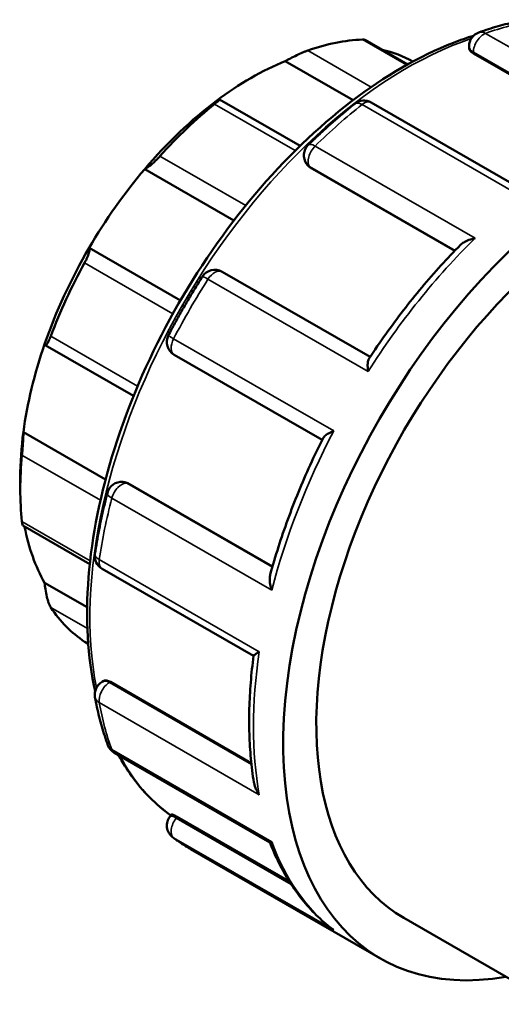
# Model space of a CAD drawing. Header units: millimetres. Extents: x 0 to 901, y -367 to 718.
# Tile 10 of 11: x 705 to 755, y 616 to 718. Entities that reach past the tile are written whole.
import ezdxf

# ---------------------------------------------------------------- set-up
doc = ezdxf.new("R2010")
doc.units = ezdxf.units.MM
doc.layers.add('Visible (ANSI)', color=7, linetype='Continuous', lineweight=50)
doc.layers.add('Visible Narrow (ANSI)', color=7, linetype='Continuous', lineweight=35)

msp = doc.modelspace()

# ---------------------------------------------------------------- linework, layer by layer
at = {"layer": 'Visible (ANSI)'}
for p, q in [((745.287, 712.984), (740.9, 715.511)), ((751.612, 714.667), (751.612, 714.86)), ((752.051, 714.115), (766.508, 705.789)), ((732.733, 713.319), (739.693, 709.311)), ((745.825, 713.283), (745.829, 713.281)), ((734.249, 704.619), (725.974, 709.384)), ((757.121, 700.112), (741.557, 709.075)), ((718.29, 702.232), (727.456, 696.954)), ((734.973, 702.687), (734.909, 702.778)), ((735.278, 702.413), (750.147, 693.851)), ((712.57, 694.133), (721.953, 688.729)), ((741.438, 682.933), (726.231, 691.69)), ((708.07, 684.15), (717.139, 678.928)), ((721.315, 683.168), (736.519, 674.413)), ((705.829, 675.225), (714.273, 670.362)), ((705.509, 670.561), (705.509, 669.339)), ((716.049, 670.1), (716.158, 670.09)), ((716.543, 669.964), (731.413, 661.401)), ((705.772, 665.607), (712.648, 661.647)), ((713.912, 661.185), (729.473, 652.224)), ((708.014, 659.747), (712.377, 657.234)), ((712.142, 653.665), (712.49, 653.464)), ((713.912, 649.56), (714.079, 649.656)), ((714.777, 649.553), (729.24, 641.225)), ((715.163, 642.281), (731.147, 633.077)), ((720.895, 635.744), (721.058, 635.946)), ((721.634, 635.686), (733.156, 629.051)), ((723.007, 632.377), (742.509, 621.146)), ((744.904, 625.306), (760.302, 616.439))]:
    msp.add_line(p, q, dxfattribs=at)
for centre, start, end in [((753.112, 714.86), 109.57816, 180), ((740.808, 707.775), 60.06401, 128.52221), ((736.138, 703.639), 134.38805, 215.02709), ((725.483, 690.39), 60.06401, 147.5592), ((722.064, 684.468), 152.44025, 240.06401), ((715.912, 668.606), 84.76275, 165.5934), ((714.66, 662.485), 171.44355, 240.06401), ((714.66, 648.26), 119.93599, 190.3147), ((715.912, 643.581), 200.04243, 240.06401), ((722.064, 634.804), 141.19183, 232.60651)]:
    msp.add_arc(centre, 1.5, start, end, dxfattribs=at)
for centre, major_axis, start_param, end_param in [((730.258, 683.591), (17.466, 30.33), 0.3497393, 0.5888711), ((729.198, 684.202), (16.718, 29.031), 0.0053324, 0.1777829), ((729.198, 684.202), (-16.718, -29.031), 3.7752436, 4.0748706), ((766.462, 662.742), (23.954, 41.596), 5.8321585, 9.8758048), ((729.198, 684.202), (-16.718, -29.031), 4.0748706, 4.4035621), ((730.258, 683.591), (17.466, 30.33), 0.9780578, 1.2171896), ((729.198, 684.202), (-16.718, -29.031), 4.4035621, 4.7031891), ((766.462, 662.742), (-21.558, -37.436), 3.8266153, 6.2831853), ((729.198, 684.202), (-16.718, -29.031), 4.7031891, 5.0318807), ((730.258, 683.591), (17.466, 30.33), 1.6063764, 1.8455081), ((729.198, 684.202), (-16.718, -29.031), 5.0318807, 5.3315077), ((729.198, 684.202), (-16.718, -29.031), 5.3315077, 5.4958534), ((730.258, 683.591), (17.466, 30.33), 2.2346949, 2.4738267), ((729.198, 684.202), (-16.718, -29.031), 5.6914664, 5.9598262), ((730.258, 683.591), (-17.466, -30.33), 6.0046061, 6.2437379)]:
    msp.add_ellipse(centre, major_axis=major_axis, ratio=0.5780931, start_param=start_param, end_param=end_param, dxfattribs=at)
for points, knots in [([(757.527, 717.581), (757.204, 717.525), (756.88, 717.463), (756.229, 717.326), (755.903, 717.251), (755.249, 717.089), (754.921, 717.002), (754.263, 716.815), (753.933, 716.715), (753.272, 716.503), (752.941, 716.391), (752.609, 716.273)], [5.94779243, 5.94779243, 5.94779243, 5.94779243, 5.97722982, 5.97722982, 6.00666722, 6.00666722, 6.03610462, 6.03610462, 6.06554201, 6.06554201, 6.09497941, 6.09497941, 6.09497941, 6.09497941]), ([(752.066, 715.935), (751.38, 715.722), (750.69, 715.481), (746.507, 713.857), (742.952, 711.805), (736.044, 706.522), (732.692, 703.289), (726.531, 695.983), (723.722, 691.912), (718.924, 683.338), (716.934, 678.837), (713.972, 669.849), (713.001, 665.363), (712.185, 656.847), (712.343, 652.817), (713.114, 649.016), (713.158, 648.814), (713.202, 648.613)], [6.0581062, 6.0581062, 6.0581062, 6.0581062, 6.1221707, 6.1221707, 6.4451358, 6.4451358, 6.7687035, 6.7687035, 7.0916563, 7.0916563, 7.4143721, 7.4143721, 7.7373931, 7.7373931, 8.0610227, 8.0610227, 8.0793065, 8.0793065, 8.0793065, 8.0793065]), ([(740.9, 715.511), (740.882, 715.521), (740.858, 715.53), (740.785, 715.544), (740.727, 715.548), (740.659, 715.545)], [0.764920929, 0.764920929, 0.764920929, 0.764920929, 0.785562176, 0.785562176, 0.817461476, 0.817461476, 0.817461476, 0.817461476]), ([(735.044, 714.421), (734.97, 714.395), (734.886, 714.364), (734.706, 714.291), (734.609, 714.251), (734.31, 714.121), (734.1, 714.023), (733.685, 713.823), (733.456, 713.707), (733.053, 713.496), (732.877, 713.4), (732.733, 713.319)], [0.2828472, 0.2828472, 0.2828472, 0.2828472, 0.3147465, 0.3147465, 0.3466458, 0.3466458, 0.4104444, 0.4104444, 0.48806941, 0.48806941, 0.56096656, 0.56096656, 0.56096656, 0.56096656]), ([(752.051, 714.115), (751.918, 714.191), (751.803, 714.283), (751.65, 714.475), (751.612, 714.575), (751.612, 714.665), (751.612, 714.666), (751.612, 714.667)], [0, 0, 0, 0, 0.05643998, 0.05643998, 0.11287995, 0.11287995, 0.11332387, 0.11332387, 0.11332387, 0.11332387]), ([(725.662, 709.247), (725.764, 709.304), (725.851, 709.348), (725.966, 709.394), (725.99, 709.392), (725.958, 709.334), (725.913, 709.285), (725.786, 709.17), (725.734, 709.125), (725.615, 709.024), (725.546, 708.968), (725.473, 708.909)], [0.53934212, 0.53934212, 0.53934212, 0.53934212, 0.61223927, 0.61223927, 0.68986428, 0.68986428, 0.75366288, 0.75366288, 0.78556218, 0.78556218, 0.81746148, 0.81746148, 0.81746148, 0.81746148]), ([(739.874, 708.949), (739.549, 708.689), (739.224, 708.426), (738.578, 707.888), (738.256, 707.615), (737.615, 707.058), (737.295, 706.776), (736.66, 706.201), (736.343, 705.909), (735.713, 705.316), (735.4, 705.015), (735.089, 704.71)], [0.1882059, 0.1882059, 0.1882059, 0.1882059, 0.21764329, 0.21764329, 0.24708069, 0.24708069, 0.27651809, 0.27651809, 0.30595548, 0.30595548, 0.33539288, 0.33539288, 0.33539288, 0.33539288]), ([(719.857, 703.566), (719.789, 703.49), (719.716, 703.412), (719.566, 703.256), (719.488, 703.178), (719.259, 702.954), (719.11, 702.818), (718.83, 702.579), (718.686, 702.467), (718.452, 702.309), (718.359, 702.258), (718.29, 702.232)], [0.2828472, 0.2828472, 0.2828472, 0.2828472, 0.3147465, 0.3147465, 0.3466458, 0.3466458, 0.4104444, 0.4104444, 0.48806941, 0.48806941, 0.56096656, 0.56096656, 0.56096656, 0.56096656]), ([(750.732, 694.45), (750.822, 694.542), (750.933, 694.626), (751.214, 694.8), (751.395, 694.885), (751.787, 695.028), (752.002, 695.086), (752.224, 695.127), (752.226, 695.128), (752.229, 695.128)], [0.10623208, 0.10623208, 0.10623208, 0.10623208, 0.1550713, 0.1550713, 0.21901316, 0.21901316, 0.28616153, 0.28616153, 0.28693449, 0.28693449, 0.28693449, 0.28693449]), ([(712.57, 694.133), (712.604, 694.11), (712.626, 694.059), (712.627, 693.888), (712.605, 693.764), (712.523, 693.492), (712.466, 693.335), (712.351, 693.072), (712.308, 692.979), (712.215, 692.791), (712.165, 692.696), (712.114, 692.603)], [0.53934212, 0.53934212, 0.53934212, 0.53934212, 0.61223927, 0.61223927, 0.68986428, 0.68986428, 0.75366288, 0.75366288, 0.78556218, 0.78556218, 0.81746148, 0.81746148, 0.81746148, 0.81746148]), ([(750.732, 694.45), (750.05, 693.76), (749.377, 693.05), (748.051, 691.591), (747.398, 690.843), (746.115, 689.312), (745.485, 688.529), (744.25, 686.931), (743.645, 686.116), (742.464, 684.459), (741.887, 683.616), (741.325, 682.76)], [0.36060202, 0.36060202, 0.36060202, 0.36060202, 0.42563568, 0.42563568, 0.49066934, 0.49066934, 0.55570299, 0.55570299, 0.62073665, 0.62073665, 0.68577031, 0.68577031, 0.68577031, 0.68577031]), ([(724.217, 691.195), (723.968, 690.803), (723.722, 690.409), (723.237, 689.617), (722.998, 689.218), (722.526, 688.417), (722.294, 688.015), (721.836, 687.206), (721.611, 686.799), (721.167, 685.983), (720.948, 685.573), (720.734, 685.162)], [0.71180467, 0.71180467, 0.71180467, 0.71180467, 0.74124207, 0.74124207, 0.77067947, 0.77067947, 0.80011686, 0.80011686, 0.82955426, 0.82955426, 0.85899166, 0.85899166, 0.85899166, 0.85899166]), ([(708.644, 685.082), (708.607, 684.985), (708.57, 684.891), (708.495, 684.717), (708.459, 684.637), (708.354, 684.424), (708.291, 684.32), (708.18, 684.175), (708.128, 684.138), (708.053, 684.149), (708.028, 684.192), (708.014, 684.259)], [0.2828472, 0.2828472, 0.2828472, 0.2828472, 0.3147465, 0.3147465, 0.3466458, 0.3466458, 0.4104444, 0.4104444, 0.48806941, 0.48806941, 0.56096656, 0.56096656, 0.56096656, 0.56096656]), ([(741.23, 681.452), (741.23, 681.454), (741.229, 681.457), (741.204, 681.656), (741.19, 681.845), (741.188, 682.183), (741.198, 682.335), (741.244, 682.586), (741.277, 682.689), (741.325, 682.76)], [-0.00078042, -0.00078042, -0.00078042, -0.00078042, 0, 0, 0.06664922, 0.06664922, 0.13021479, 0.13021479, 0.18918943, 0.18918943, 0.18918943, 0.18918943]), ([(705.829, 675.225), (705.83, 675.105), (705.827, 674.948), (705.814, 674.57), (705.802, 674.344), (705.775, 673.919), (705.759, 673.696), (705.732, 673.366), (705.723, 673.256), (705.704, 673.046), (705.695, 672.945), (705.686, 672.854)], [0.53934212, 0.53934212, 0.53934212, 0.53934212, 0.61223927, 0.61223927, 0.68986428, 0.68986428, 0.75366288, 0.75366288, 0.78556218, 0.78556218, 0.81746148, 0.81746148, 0.81746148, 0.81746148]), ([(736.613, 674.6), (736.65, 674.674), (736.719, 674.752), (736.909, 674.916), (737.037, 675.003), (737.335, 675.174), (737.508, 675.258), (737.696, 675.337), (737.698, 675.338), (737.701, 675.339)], [0.09874846, 0.09874846, 0.09874846, 0.09874846, 0.1550713, 0.1550713, 0.21901316, 0.21901316, 0.28616153, 0.28616153, 0.28693449, 0.28693449, 0.28693449, 0.28693449]), ([(736.613, 674.6), (736.153, 673.685), (735.711, 672.764), (734.866, 670.911), (734.463, 669.979), (733.696, 668.11), (733.333, 667.172), (732.648, 665.294), (732.326, 664.354), (731.725, 662.475), (731.445, 661.536), (731.188, 660.6)], [0.88502947, 0.88502947, 0.88502947, 0.88502947, 0.95005904, 0.95005904, 1.01508861, 1.01508861, 1.08011819, 1.08011819, 1.14514776, 1.14514776, 1.21017734, 1.21017734, 1.21017734, 1.21017734]), ([(714.459, 668.979), (714.35, 668.556), (714.246, 668.134), (714.047, 667.292), (713.952, 666.871), (713.772, 666.032), (713.686, 665.614), (713.525, 664.779), (713.449, 664.363), (713.306, 663.534), (713.239, 663.12), (713.177, 662.709)], [1.23540345, 1.23540345, 1.23540345, 1.23540345, 1.26484084, 1.26484084, 1.29427824, 1.29427824, 1.32371564, 1.32371564, 1.35315303, 1.35315303, 1.38259043, 1.38259043, 1.38259043, 1.38259043]), ([(705.686, 666.028), (705.695, 665.947), (705.704, 665.875), (705.723, 665.757), (705.732, 665.71), (705.752, 665.634), (705.763, 665.612), (705.772, 665.607)], [0.2828472, 0.2828472, 0.2828472, 0.2828472, 0.3147465, 0.3147465, 0.3466458, 0.3466458, 0.38595118, 0.38595118, 0.38595118, 0.38595118]), ([(731.35, 658.965), (731.349, 658.968), (731.349, 658.97), (731.275, 659.18), (731.218, 659.391), (731.146, 659.795), (731.128, 659.991), (731.135, 660.326), (731.153, 660.471), (731.188, 660.6)], [-0.00078042, -0.00078042, -0.00078042, -0.00078042, 0, 0, 0.06664922, 0.06664922, 0.13021479, 0.13021479, 0.18181727, 0.18181727, 0.18181727, 0.18181727]), ([(708.014, 659.747), (708.028, 659.547), (708.053, 659.316), (708.128, 658.817), (708.18, 658.548), (708.291, 658.09), (708.354, 657.869), (708.459, 657.578), (708.495, 657.488), (708.57, 657.33), (708.607, 657.261), (708.644, 657.206)], [0.53934212, 0.53934212, 0.53934212, 0.53934212, 0.61223927, 0.61223927, 0.68986428, 0.68986428, 0.75366288, 0.75366288, 0.78556218, 0.78556218, 0.81746148, 0.81746148, 0.81746148, 0.81746148]), ([(729.475, 652.234), (729.476, 652.246), (729.491, 652.265), (729.556, 652.327), (729.624, 652.377), (729.805, 652.497), (729.921, 652.568), (730.055, 652.646), (730.057, 652.647), (730.059, 652.647)], [0.11597164, 0.11597164, 0.11597164, 0.11597164, 0.1550713, 0.1550713, 0.21901316, 0.21901316, 0.28616153, 0.28616153, 0.28693449, 0.28693449, 0.28693449, 0.28693449]), ([(729.475, 652.234), (729.352, 651.31), (729.255, 650.395), (729.108, 648.586), (729.06, 647.691), (729.013, 645.926), (729.014, 645.056), (729.067, 643.344), (729.119, 642.501), (729.273, 640.848), (729.375, 640.037), (729.502, 639.243)], [1.40667329, 1.40667329, 1.40667329, 1.40667329, 1.47310021, 1.47310021, 1.53952713, 1.53952713, 1.60595406, 1.60595406, 1.67238098, 1.67238098, 1.7388079, 1.7388079, 1.7388079, 1.7388079]), ([(714.079, 649.656), (714.079, 649.656), (714.079, 649.656), (714.157, 649.701), (714.263, 649.719), (714.506, 649.683), (714.644, 649.63), (714.777, 649.553)], [-0.11303197, -0.11303197, -0.11303197, -0.11303197, -0.11287995, -0.11287995, -0.05643998, -0.05643998, 0, 0, 0, 0]), ([(713.184, 647.991), (713.248, 647.644), (713.316, 647.301), (713.462, 646.621), (713.54, 646.285), (713.706, 645.62), (713.794, 645.291), (713.979, 644.642), (714.077, 644.321), (714.282, 643.688), (714.39, 643.375), (714.503, 643.067)], [1.75900222, 1.75900222, 1.75900222, 1.75900222, 1.78843962, 1.78843962, 1.81787702, 1.81787702, 1.84731441, 1.84731441, 1.87675181, 1.87675181, 1.90618921, 1.90618921, 1.90618921, 1.90618921]), ([(715.612, 642.022), (716.014, 641.282), (716.452, 640.579), (718.076, 638.307), (719.437, 636.936), (720.976, 635.845)], [8.29999288, 8.29999288, 8.29999288, 8.29999288, 8.3835526, 8.3835526, 8.58673149, 8.58673149, 8.58673149, 8.58673149]), ([(730.059, 637.963), (730.057, 637.965), (730.055, 637.967), (729.923, 638.148), (729.809, 638.342), (729.63, 638.737), (729.562, 638.939), (729.513, 639.177), (729.507, 639.21), (729.502, 639.243)], [-0.00078042, -0.00078042, -0.00078042, -0.00078042, 0, 0, 0.06664922, 0.06664922, 0.13021479, 0.13021479, 0.14046972, 0.14046972, 0.14046972, 0.14046972]), ([(721.058, 635.946), (721.062, 635.951), (721.07, 635.953), (721.118, 635.946), (721.184, 635.922), (721.376, 635.83), (721.501, 635.763), (721.634, 635.686)], [-0.13584125, -0.13584125, -0.13584125, -0.13584125, -0.11287995, -0.11287995, -0.05643998, -0.05643998, 0, 0, 0, 0]), ([(721.153, 633.612), (721.271, 633.522), (721.39, 633.433), (721.632, 633.258), (721.753, 633.173), (721.998, 633.004), (722.122, 632.922), (722.371, 632.761), (722.497, 632.682), (722.75, 632.527), (722.878, 632.451), (723.007, 632.377)], [2.282600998, 2.282600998, 2.282600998, 2.282600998, 2.297706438, 2.297706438, 2.312811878, 2.312811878, 2.327917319, 2.327917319, 2.343022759, 2.343022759, 2.358128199, 2.358128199, 2.358128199, 2.358128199]), ([(731.138, 633.082), (731.423, 632.349), (731.736, 631.642), (732.42, 630.278), (732.792, 629.622), (733.59, 628.369), (734.017, 627.772), (734.926, 626.64), (735.407, 626.106), (736.421, 625.106), (736.954, 624.639), (737.51, 624.208)], [1.92278783, 1.92278783, 1.92278783, 1.92278783, 1.99379536, 1.99379536, 2.06511746, 2.06511746, 2.13643956, 2.13643956, 2.20776166, 2.20776166, 2.27908377, 2.27908377, 2.27908377, 2.27908377]), ([(731.147, 633.077), (731.155, 633.072), (731.166, 633.07), (731.216, 633.073), (731.274, 633.094), (731.349, 633.132), (731.349, 633.133), (731.35, 633.133)], [0.194321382, 0.194321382, 0.194321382, 0.194321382, 0.219013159, 0.219013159, 0.286161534, 0.286161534, 0.286934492, 0.286934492, 0.286934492, 0.286934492]), ([(737.701, 624.073), (737.698, 624.074), (737.696, 624.076), (737.631, 624.118), (737.57, 624.162), (737.51, 624.208)], [-0.000780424, -0.000780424, -0.000780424, -0.000780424, 0, 0, 0.022897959, 0.022897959, 0.022897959, 0.022897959])]:
    msp.add_open_spline(points, degree=3, knots=knots, dxfattribs=at)
for points in [[(745.853, 713.293), (745.844, 713.29), (745.834, 713.287), (745.825, 713.283)], [(735.278, 702.413), (735.158, 702.482), (735.051, 702.576), (734.973, 702.687)], [(716.158, 670.09), (716.292, 670.077), (716.425, 670.032), (716.543, 669.964)], [(712.114, 653.682), (712.124, 653.676), (712.133, 653.67), (712.142, 653.665)]]:
    msp.add_open_spline(points, degree=3, dxfattribs=at)
at = {"layer": 'Visible Narrow (ANSI)'}
for p, q in [((769.751, 706.712), (753.31, 716.179)), ((740.659, 715.545), (745.195, 712.933)), ((741.565, 710.666), (735.044, 714.421)), ((752.051, 714.115), (752.051, 714.249)), ((752.051, 714.249), (766.641, 705.848)), ((725.473, 708.909), (733.758, 704.138)), ((740.61, 708.865), (757.05, 699.398)), ((752.229, 695.128), (735.789, 704.595)), ((728.667, 698.493), (719.857, 703.566)), ((735.278, 702.413), (735.219, 702.496)), ((735.219, 702.496), (750.177, 693.883)), ((712.114, 692.603), (721.186, 687.379)), ((724.79, 690.919), (741.23, 681.452)), ((717.561, 679.947), (708.644, 685.082)), ((737.701, 675.339), (721.26, 684.807)), ((705.686, 672.854), (713.747, 668.212)), ((731.401, 661.359), (716.442, 669.973)), ((716.442, 669.973), (716.543, 669.964)), ((714.91, 668.433), (731.35, 658.965)), ((712.686, 661.997), (705.686, 666.028)), ((730.059, 652.647), (713.618, 662.115)), ((708.644, 657.206), (712.401, 655.043)), ((712.49, 653.466), (712.114, 653.682)), ((714.66, 649.486), (714.777, 649.553)), ((729.256, 641.081), (714.66, 649.486)), ((713.618, 647.431), (730.059, 637.963)), ((731.35, 633.133), (714.91, 642.6)), ((721.533, 635.561), (721.634, 635.686)), ((733.344, 628.759), (721.533, 635.561)), ((721.26, 633.54), (737.701, 624.073))]:
    msp.add_line(p, q, dxfattribs=at)
for centre, major_axis, ratio, start_param, end_param in [((746.96, 673.973), (23.954, 41.596), 0.5780931, 0.4480716, 0.5952586), ((753.112, 714.86), (-0.749, -1.3), 0.5780931, 3.7368512, 5.4958534), ((753.112, 714.86), (-0.503, 1.413), 0.6756267, 5.6136778, 6.2831853), ((745.249, 674.958), (22.995, 39.932), 0.5780931, 0.5799622, 2.5577721), ((753.112, 714.86), (-1.5, 0), 0.5758617, 0, 0.7853982), ((740.808, 707.775), (-0.934, 1.174), 0.460143, 5.4214476, 6.2831853), ((740.808, 707.775), (0.749, 1.3), 0.5780931, 0, 0.9716704), ((746.96, 673.973), (23.954, 41.596), 0.5780931, 0.9716704, 1.1188573), ((736.138, 703.639), (-0.749, -1.3), 0.5780931, 4.26045, 6.0194522), ((736.138, 703.639), (-1.049, 1.072), 0.3563432, 5.3794862, 6.2831853), ((736.138, 703.639), (-1.228, -0.861), 0.7877574, 0, 0.3525803), ((763.4, 664.506), (23.954, 41.596), 0.5780931, 1.1188573, 1.4952691), ((725.483, 690.39), (0.749, 1.3), 0.5780931, 0, 1.4952691), ((746.96, 673.973), (23.954, 41.596), 0.5780931, 1.4952691, 1.6424561), ((725.483, 690.39), (-1.266, 0.805), 0.0615694, 5.3301261, 6.2831853), ((722.064, 684.468), (-1.33, 0.694), 0.0584223, 0, 0.9531938), ((722.064, 684.468), (-0.749, -1.3), 0.5780931, 4.7840488, 6.2831853), ((763.4, 664.506), (23.954, 41.596), 0.5780931, 1.6424561, 2.0188679), ((715.912, 668.606), (0.749, 1.3), 0.5780931, 0.2598657, 2.0188679), ((715.912, 668.606), (0.137, 1.494), 0.7885742, 5.935257, 6.2831853), ((715.912, 668.606), (-1.453, 0.373), 0.3535016, 0, 0.904607), ((746.96, 673.973), (23.954, 41.596), 0.5780931, 2.0188679, 2.1660549), ((714.66, 662.485), (-1.483, 0.223), 0.4575335, 0, 0.8630372), ((714.66, 662.485), (-0.749, -1.3), 0.5780931, 5.3076475, 6.2831853), ((763.4, 664.506), (23.954, 41.596), 0.5780931, 2.1660549, 2.5424667), ((714.66, 648.26), (-0.749, -1.3), 0.5780931, 3.9250571, 5.6840593), ((714.66, 648.26), (-0.749, 1.3), 0.5780931, 5.4997209, 6.2831853), ((714.66, 648.26), (-1.476, -0.269), 0.6738522, 0, 0.6722769), ((746.96, 673.973), (23.954, 41.596), 0.5780931, 2.5424667, 2.6896537), ((715.912, 643.581), (-1.409, -0.514), 0.734049, 0, 0.5523994), ((715.912, 643.581), (-0.749, -1.3), 0.5780931, 5.8312463, 6.2831853), ((745.249, 674.958), (-22.995, -39.932), 0.5780931, 5.9360572, 6.2262692), ((722.064, 634.804), (-1.169, 0.94), 0.2127125, 5.3454715, 6.2831853), ((722.064, 634.804), (-0.749, -1.3), 0.5780931, 4.4486559, 6.2076581), ((722.064, 634.804), (-0.911, -1.192), 0.8136446, 0, 0.1061043), ((746.96, 673.973), (-23.954, -41.596), 0.5780931, 6.2076581, 6.2831853), ((763.4, 664.506), (-23.954, -41.596), 0.5780931, 5.8312463, 6.2076581)]:
    msp.add_ellipse(centre, major_axis=major_axis, ratio=ratio, start_param=start_param, end_param=end_param, dxfattribs=at)

doc.saveas('drawing.dxf')
